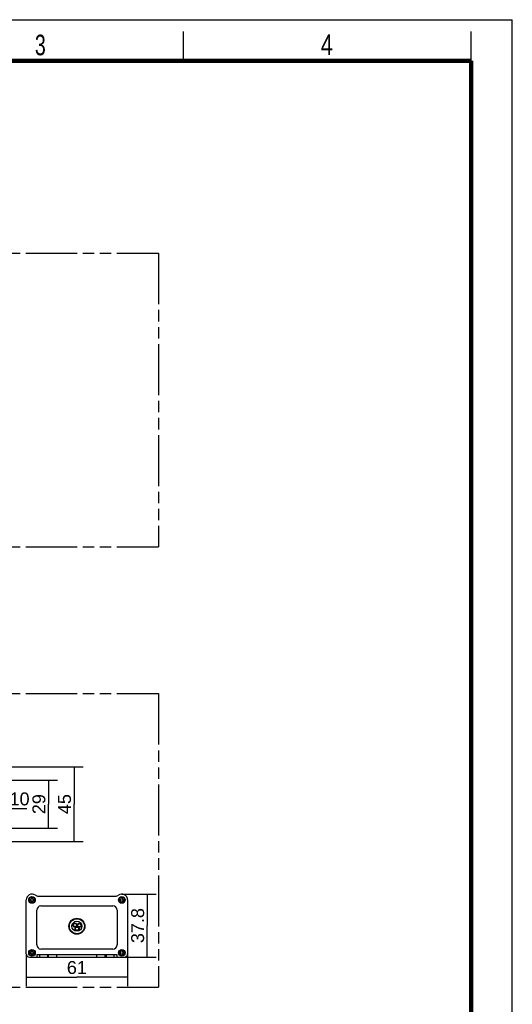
# Model space of a CAD drawing. Header units: millimetres. Extents: x 0 to 210, y 0 to 297.
# Tile 9 of 9: x 126 to 210, y 129 to 297. Entities that reach past the tile are written whole.
import ezdxf
from ezdxf.enums import TextEntityAlignment as Align

# ---------------------------------------------------------------- set-up
doc = ezdxf.new("R2010")
doc.units = ezdxf.units.MM
doc.header["$LTSCALE"] = 19.36
doc.linetypes.add('PHANTOM', pattern=[0.8, 0.45, -0.05, 0.1, -0.05, 0.1, -0.05])
doc.layers.get('0').update_dxf_attribs({"linetype": 'CONTINUOUS'})
doc.layers.add('DEFAULT_3', color=7, linetype='PHANTOM')
doc.layers.add('Z_DIM_2D', color=7, linetype='CONTINUOUS')
doc.styles.add('TEXTSTYLE_2', font='txt', dxfattribs={"width": 0.75})
doc.styles.add('TEXTSTYLE_3', font='helveticaneueltw1g-ltcn.otf')
doc.dimstyles.new('DIMSTYLE_1', dxfattribs={"dimtxt": 2.2, "dimasz": 3.5, "dimexe": 1.5, "dimexo": 0, "dimgap": 0.55, "dimtad": 1, "dimdec": 1, "dimlfac": 3.529412, "dimdsep": 46, "dimtxsty": 'TEXTSTYLE_3', "dimcen": 0.09, "dimclrt": 5, "dimadec": 0, "dimazin": 0, "dimtp": 0.3, "dimtm": 0.3, "dimtfac": 1, "dimtdec": 1, "dimtofl": 0, "dimtmove": 0, "dimatfit": 3, "dimfxl": 0, "dimtolj": 1, "dimarcsym": 0})
doc.dimstyles.new('DIMSTYLE_10', dxfattribs={"dimtxt": 2.2, "dimasz": 3.5, "dimexe": 1.5, "dimexo": 0, "dimgap": 0.55, "dimtad": 1, "dimdec": 1, "dimlfac": 3.529412, "dimdsep": 46, "dimtxsty": 'TEXTSTYLE_3', "dimcen": 0.09, "dimclrt": 5, "dimadec": 0, "dimazin": 0, "dimtp": 0.2, "dimtm": 0.2, "dimtfac": 1, "dimtdec": 1, "dimtofl": 0, "dimtmove": 0, "dimatfit": 3, "dimfxl": 0, "dimtolj": 1, "dimarcsym": 0})
doc.dimstyles.new('DIMSTYLE_2', dxfattribs={"dimtxt": 2.2, "dimasz": 3.5, "dimexe": 1.5, "dimexo": 0, "dimgap": 0.55, "dimtad": 1, "dimdec": 4, "dimlfac": 3.529412, "dimdsep": 46, "dimtxsty": 'TEXTSTYLE_3', "dimcen": 0.09, "dimclrt": 5, "dimadec": 0, "dimazin": 0, "dimtp": 0.3, "dimtm": 0.3, "dimtfac": 1, "dimtdec": 4, "dimtofl": 0, "dimtmove": 0, "dimatfit": 3, "dimfxl": 0, "dimtolj": 1, "dimarcsym": 0})
doc.dimstyles.new('DIMSTYLE_3', dxfattribs={"dimtxt": 2.2, "dimasz": 3.5, "dimexe": 1.5, "dimexo": 0, "dimgap": 0.55, "dimtad": 1, "dimlfac": 3.529412, "dimdsep": 46, "dimtxsty": 'TEXTSTYLE_3', "dimcen": 0.09, "dimclrt": 5, "dimadec": 0, "dimazin": 0, "dimtp": 0.2, "dimtm": 0.2, "dimtfac": 1, "dimtofl": 0, "dimtmove": 0, "dimatfit": 3, "dimfxl": 0, "dimtolj": 1, "dimarcsym": 0})

# ---------------------------------------------------------------- blocks, each defined once
blk = doc.blocks.new('*D1')
at = {"layer": 'Z_DIM_2D', "color": 2, "linetype": 'Continuous'}
for p, q in [((127.2, 137.92), (127.2, 132.41)), ((144.49, 137.92), (144.49, 132.41)), ((127.2, 133.91), (135.84, 133.91)), ((144.49, 133.91), (135.84, 133.91))]:
    blk.add_line(p, q, dxfattribs=at)
at = {"layer": 'Z_DIM_2D', "color": 5, "linetype": 'Continuous', "style": 'TEXTSTYLE_3'}
blk.add_text('61', height=2.2, dxfattribs=at).set_placement((135.84, 134.46), align=Align.CENTER)
blk = doc.blocks.new('_NONE')
blk = doc.blocks.new('*D2')
at = {"layer": 'Z_DIM_2D', "color": 2, "linetype": 'Continuous'}
for p, q in [((143.52, 148.06), (149.34, 148.06)), ((147.84, 148.06), (147.84, 142.7)), ((147.84, 137.35), (147.84, 142.7)), ((143.92, 137.35), (149.34, 137.35))]:
    blk.add_line(p, q, dxfattribs=at)
at = {"layer": 'Z_DIM_2D', "color": 5, "linetype": 'Continuous', "style": 'TEXTSTYLE_3'}
blk.add_text('37.8', height=2.2, rotation=90, dxfattribs=at).set_placement((147.29, 142.7), align=Align.CENTER)
blk = doc.blocks.new('*D11')
at = {"layer": 'Z_DIM_2D', "color": 2, "linetype": 'Continuous'}
for p, q in [((119.93, 160.26), (119.93, 164.13)), ((122.77, 160.19), (122.77, 164.13)), ((119.93, 162.63), (121.35, 162.63)), ((122.77, 162.63), (121.35, 162.63)), ((121.35, 162.63), (127.32, 162.63))]:
    blk.add_line(p, q, dxfattribs=at)
at = {"layer": 'Z_DIM_2D', "color": 5, "linetype": 'Continuous', "style": 'TEXTSTYLE_3'}
blk.add_text('10', height=2.2, dxfattribs=at).set_placement((124.37, 163.18))
blk = doc.blocks.new('*D14')
at = {"layer": 'Z_DIM_2D', "color": 2, "linetype": 'Continuous'}
for p, q in [((111.7, 169.76), (136.89, 169.76)), ((135.39, 169.76), (135.39, 163.39)), ((135.39, 157.01), (135.39, 163.39)), ((111.7, 157.01), (136.89, 157.01))]:
    blk.add_line(p, q, dxfattribs=at)
at = {"layer": 'Z_DIM_2D', "color": 5, "linetype": 'Continuous', "style": 'TEXTSTYLE_3'}
blk.add_text('45', height=2.2, rotation=90, dxfattribs=at).set_placement((134.84, 163.39), align=Align.CENTER)
blk = doc.blocks.new('*D15')
at = {"layer": 'Z_DIM_2D', "color": 2, "linetype": 'Continuous'}
for p, q in [((110.85, 167.49), (132.52, 167.49)), ((131.02, 167.49), (131.02, 163.39)), ((131.02, 159.28), (131.02, 163.39)), ((110.85, 159.28), (132.52, 159.28))]:
    blk.add_line(p, q, dxfattribs=at)
at = {"layer": 'Z_DIM_2D', "color": 5, "linetype": 'Continuous', "style": 'TEXTSTYLE_3'}
blk.add_text('29', height=2.2, rotation=90, dxfattribs=at).set_placement((130.47, 163.39), align=Align.CENTER)

msp = doc.modelspace()

# ---------------------------------------------------------------- linework, layer by layer
at = {"color": 2, "linetype": 'Continuous'}
for p, q in [((0, 297), (210, 297)), ((210, 0), (210, 297)), ((154, 290), (154, 295)), ((203, 290), (203, 295))]:
    msp.add_line(p, q, dxfattribs=at)
at = {"color": 7, "linetype": 'Continuous'}
for p, q in [((129.266608, 147.718587), (142.423385, 147.718587)), ((127.20333, 137.915254), (127.20333, 147.062799)), ((127.758191, 146.974966), (127.758191, 147.150632)), ((127.758191, 147.150632), (128.008941, 147.150632)), ((128.008941, 146.974966), (127.758191, 146.974966)), ((128.093941, 147.235632), (128.093941, 147.514716)), ((128.093941, 147.514716), (128.300775, 147.514716)), ((128.093941, 146.610882), (128.093941, 146.889966)), ((128.300775, 146.610882), (128.093941, 146.610882)), ((128.300775, 147.514716), (128.300775, 147.235632)), ((128.300775, 146.889966), (128.300775, 146.610882)), ((128.385775, 147.150632), (128.636525, 147.150632)), ((128.636525, 146.974966), (128.385775, 146.974966)), ((128.636525, 147.150632), (128.636525, 146.974966)), ((129.721399, 146.047839), (141.968594, 146.047839)), ((143.053468, 147.150632), (143.304218, 147.150632)), ((143.053468, 146.974966), (143.053468, 147.150632)), ((143.304218, 146.974966), (143.053468, 146.974966)), ((143.389218, 147.514716), (143.596052, 147.514716)), ((143.389218, 147.235632), (143.389218, 147.514716)), ((143.389218, 146.610882), (143.389218, 146.889966)), ((143.596052, 146.610882), (143.389218, 146.610882)), ((143.596052, 147.514716), (143.596052, 147.235632)), ((143.596052, 146.889966), (143.596052, 146.610882)), ((143.681052, 147.150632), (143.931802, 147.150632)), ((143.931802, 146.974966), (143.681052, 146.974966)), ((143.931802, 147.150632), (143.931802, 146.974966)), ((144.486663, 147.062799), (144.486663, 137.915254)), ((129.013066, 139.41188), (129.013066, 145.339506)), ((142.676927, 145.339506), (142.676927, 139.41188)), ((127.758191, 137.973208), (127.758191, 138.148875)), ((127.758191, 138.148875), (128.008941, 138.148875)), ((128.008941, 137.973208), (127.758191, 137.973208)), ((128.093941, 138.233875), (128.093941, 138.512958)), ((128.093941, 138.512958), (128.300775, 138.512958)), ((128.093941, 137.609125), (128.093941, 137.888208)), ((128.300775, 137.609125), (128.093941, 137.609125)), ((128.300775, 138.512958), (128.300775, 138.233875)), ((128.300775, 137.888208), (128.300775, 137.609125)), ((128.385775, 138.148875), (128.636525, 138.148875)), ((128.636525, 137.973208), (128.385775, 137.973208)), ((128.636525, 138.148875), (128.636525, 137.973208)), ((129.044997, 137.773587), (129.044997, 137.348587)), ((129.044997, 137.773587), (142.644997, 137.773587)), ((129.469997, 137.773587), (129.469997, 137.348587)), ((141.968594, 138.703547), (129.721399, 138.703547)), ((131.02833, 137.348587), (131.02833, 137.773587)), ((132.444997, 137.348587), (132.444997, 137.773587)), ((139.244997, 137.348587), (139.244997, 137.773587)), ((140.661663, 137.348587), (140.661663, 137.773587)), ((142.219997, 137.348587), (142.219997, 137.773587)), ((142.644997, 137.773587), (142.644997, 137.348587)), ((143.053468, 138.148875), (143.304218, 138.148875)), ((143.053468, 137.973208), (143.053468, 138.148875)), ((143.304218, 137.973208), (143.053468, 137.973208)), ((143.389218, 138.512958), (143.596052, 138.512958)), ((143.389218, 138.233875), (143.389218, 138.512958)), ((143.389218, 137.609125), (143.389218, 137.888208)), ((143.596052, 137.609125), (143.389218, 137.609125)), ((143.596052, 138.512958), (143.596052, 138.233875)), ((143.596052, 137.888208), (143.596052, 137.609125)), ((143.681052, 138.148875), (143.931802, 138.148875)), ((143.931802, 137.973208), (143.681052, 137.973208)), ((143.931802, 138.148875), (143.931802, 137.973208)), ((127.769997, 137.348587), (143.919997, 137.348587))]:
    msp.add_line(p, q, dxfattribs=at)
at = {"color": 9, "linetype": 'Continuous'}
for p, q in [((130.886663, 137.348587), (130.886663, 137.773587)), ((140.80333, 137.773587), (140.80333, 137.348587))]:
    msp.add_line(p, q, dxfattribs=at)
at = {"color": 7, "linetype": 'Continuous', "const_width": 0.7}
for points in [[(7, 290), (203, 290)], [(203, 7), (203, 290)]]:
    msp.add_lwpolyline(points, dxfattribs=at)
at = {"color": 7, "linetype": 'Continuous'}
for centre, radius in [((128.197358, 147.062799), 0.566667), ((143.492635, 147.062799), 0.566667), ((135.846413, 142.590254), 1.357167), ((135.846413, 142.590254), 0.85), ((135.51877, 142.776145), 0.354167), ((135.51877, 142.776145), 0.281677), ((136.257652, 142.758429), 0.354167), ((136.257652, 142.758429), 0.281677), ((135.887759, 142.153114), 0.354167), ((135.887759, 142.153114), 0.281677), ((128.197358, 138.061042), 0.566667), ((143.492635, 138.061042), 0.566667)]:
    msp.add_circle(centre, radius, dxfattribs=at)
at = {"color": 9, "linetype": 'Continuous'}
for centre, radius in [((128.197358, 147.062799), 0.481667), ((143.492635, 147.062799), 0.481667), ((135.846413, 142.590254), 1.277833), ((128.197358, 138.061042), 0.481667), ((143.492635, 138.061042), 0.481667)]:
    msp.add_circle(centre, radius, dxfattribs=at)
at = {"color": 7, "linetype": 'Continuous'}
for centre, radius, start, end in [((128.199118, 147.062799), 0.995788, 54.66622795, 180), ((129.266608, 148.568587), 0.85, 234.66622795, 270), ((142.423385, 148.568587), 0.85, 270, 305.33377205), ((143.490875, 147.062799), 0.995788, 0, 125.33377205), ((128.008941, 147.235632), 0.085, 270, 360), ((128.008941, 146.889966), 0.085, 0, 90), ((128.385775, 147.235632), 0.085, 180, 270), ((128.385775, 146.889966), 0.085, 90, 180), ((129.721399, 145.339506), 0.708333, 90, 180), ((141.968594, 145.339506), 0.708333, 0, 90), ((143.304218, 147.235632), 0.085, 270, 360), ((143.304218, 146.889966), 0.085, 0, 90), ((143.681052, 147.235632), 0.085, 180, 270), ((143.681052, 146.889966), 0.085, 90, 180), ((129.721399, 139.41188), 0.708333, 180, 270), ((141.968594, 139.41188), 0.708333, 270, 360), ((127.769997, 137.915254), 0.566667, 180, 270), ((128.008941, 138.233875), 0.085, 270, 360), ((128.008941, 137.888208), 0.085, 0, 90), ((128.385775, 138.233875), 0.085, 180, 270), ((128.385775, 137.888208), 0.085, 90, 180), ((143.304218, 138.233875), 0.085, 270, 360), ((143.304218, 137.888208), 0.085, 0, 90), ((143.681052, 138.233875), 0.085, 180, 270), ((143.681052, 137.888208), 0.085, 90, 180), ((143.919997, 137.915254), 0.566667, 270, 360)]:
    msp.add_arc(centre, radius, start, end, dxfattribs=at)
at = {"layer": 'DEFAULT_3', "color": 7, "linetype": 'PHANTOM'}
for p, q in [((49.728987, 257.233318), (149.728987, 257.233318)), ((149.728987, 257.233318), (149.728987, 207.233318)), ((49.728987, 207.233318), (149.728987, 207.233318)), ((49.728987, 182.233318), (149.728987, 182.233318)), ((149.728987, 182.233318), (149.728987, 132.233318)), ((49.728987, 132.233318), (149.728987, 132.233318))]:
    msp.add_line(p, q, dxfattribs=at)

# ---------------------------------------------------------------- texts
at = {"color": 5, "linetype": 'Continuous', "style": 'TEXTSTYLE_2'}
for s, width, p in [('3', 0.714286, (128.683914, 290.942865)), ('4', 0.785714, (177.383142, 290.991055))]:
    msp.add_text(s, height=3.5, dxfattribs=dict(at, width=width)).set_placement(p)

# ---------------------------------------------------------------- dimensions: what is measured, and where the dimension line sits
at = {"layer": 'Z_DIM_2D', "color": 2, "linetype": 'Continuous'}
for base, p1, p2, angle, dimstyle, picture, middle in [((135.388918, 169.760244), (111.701058, 157.010244), (111.701058, 169.760244), 90, 'DIMSTYLE_1', '*D14', (135.388918, 163.368827)), ((131.018012, 159.276911), (110.851058, 167.493577), (110.851058, 159.276911), 270, 'DIMSTYLE_3', '*D15', (131.018012, 163.393455)), ((147.838784, 148.058587), (143.919997, 137.348587), (143.515235, 148.058587), 90, 'DIMSTYLE_2', '*D2', (147.838784, 142.699486))]:
    dim = msp.add_linear_dim(base=base, p1=p1, p2=p2, angle=angle, dimstyle=dimstyle, override={"dimblk1": 'NONE', "dimblk2": 'NONE', "dimsah": 1}, dxfattribs=at)
    dim.commit()
    dim.dimension.update_dxf_attribs({"geometry": picture, "text_midpoint": middle, "dimtype": 160})
for base, p1, p2, dimstyle, picture, middle in [((122.767776, 162.627768), (119.934442, 160.261846), (122.767776, 160.189356), 'DIMSTYLE_10', '*D11', (125.890837, 162.627768)), ((144.486663, 133.909509), (127.20333, 137.915254), (144.486663, 137.915254), 'DIMSTYLE_1', '*D1', (135.611045, 133.909509))]:
    dim = msp.add_linear_dim(base=base, p1=p1, p2=p2, dimstyle=dimstyle, override={"dimblk1": 'NONE', "dimblk2": 'NONE', "dimsah": 1}, dxfattribs=at)
    dim.commit()
    dim.dimension.update_dxf_attribs({"geometry": picture, "text_midpoint": middle, "dimtype": 160})

doc.saveas('drawing.dxf')
